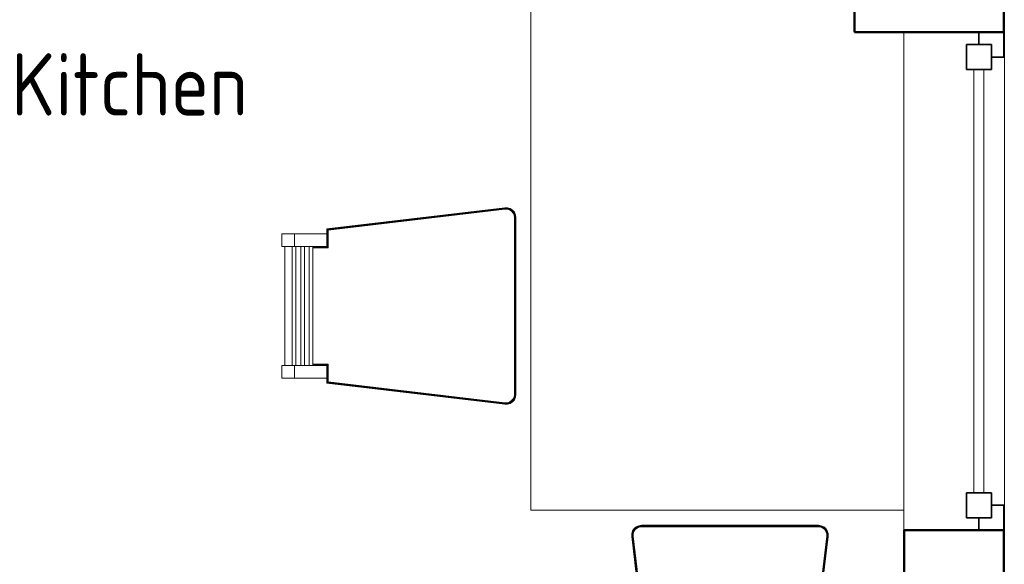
# Model space of a CAD drawing. Header units: millimetres. Extents: x 106 to 22495, y 2709 to 43185.
# Tile 65 of 76: x 17353 to 19331, y 37307 to 38401. Entities that reach past the tile are written whole.
import ezdxf

# ---------------------------------------------------------------- set-up
doc = ezdxf.new("R2010")
doc.units = ezdxf.units.MM
for name, color, linetype, lineweight in [('A-AREA-____-IDEN', 2, 'Continuous', 20), ('A-COLS-____-MCUT', 52, 'Continuous', 50), ('A-COLS-____-OTLN', 52, 'Continuous', 20), ('A-GENM-____-MCUT', 13, 'Continuous', 50), ('A-GENM-____-OTLN', 13, 'Continuous', 20), ('A-GLAZ-____-MCUT', 151, 'Continuous', 35), ('A-GLAZ-____-OTLN', 151, 'Continuous', 20), ('A-WALL-____-MCUT', 113, 'Continuous', 50), ('A-WALL-____-OTLN', 113, 'Continuous', 20), ('I-FURN-____-OTLN', 30, 'Continuous', 20)]:
    doc.layers.add(name, color=color, linetype=linetype, lineweight=lineweight)
doc.styles.add('GOST Common_1', font='GOST_Common.ttf', dxfattribs={"width": 0.9, "height": 125})

# ---------------------------------------------------------------- blocks, each defined once
blk = doc.blocks.new('Прямая форма - 83 new-609536-В_Этаж 03_Вентиляция')
at = {"layer": 'A-GLAZ-____-MCUT', "color": 53}
for p, q in [((-425, 25), (-475, 25)), ((-475, 25), (-475, -25)), ((-425, -25), (-425, 25)), ((425, 25), (425, -25)), ((475, 25), (425, 25)), ((475, -25), (475, 25)), ((-475, 0), (-500, 0)), ((-500, 0), (-500, -50)), ((-475, -25), (-475, 0)), ((500, 0), (475, 0)), ((475, 0), (475, -25)), ((500, -50), (500, 0)), ((-475, -25), (-425, -25)), ((-450, -25), (-475, -25)), ((-450, -50), (-450, -25)), ((425, -25), (475, -25)), ((475, -25), (450, -25)), ((450, -25), (450, -50)), ((-500, -50), (-450, -50)), ((450, -50), (500, -50))]:
    blk.add_line(p, q, dxfattribs=at)
at = {"layer": 'A-GLAZ-____-OTLN', "color": 253}
for p, q in [((425, 10), (-425, 10)), ((-425, -10), (425, -10))]:
    blk.add_line(p, q, dxfattribs=at)
blk = doc.blocks.new('Прямая форма - WD - 003-611924-В_Этаж 03_Вентиляция')
blk.add_blockref('Прямая форма - 83 new-609536-В_Этаж 03_Вентиляция', (500, 50))
blk = doc.blocks.new('Прямая форма - 83 new-612745-В_Этаж 03_Вентиляция')
at = {"layer": 'I-FURN-____-OTLN', "color": 253}
for p, q in [((-400, 820.7), (-400, -820.7)), ((-810, -255.6), (-452.4, -213)), ((-809.8, -255.8), (-452.4, -213.2)), ((-809.4, -256.1), (-452.3, -213.6)), ((-808.8, -256.6), (-452.3, -214.2)), ((-808.1, -257.2), (-452.3, -214.9)), ((-807.4, -257.9), (-452.2, -215.6)), ((-807, -258.3), (-452.2, -216)), ((-452.4, -213), (-446.8, -213.1)), ((-452.4, -213), (-446.8, -213.1)), ((-452.4, -213), (-452.4, -213)), ((-452.4, -213), (-446.8, -213.2)), ((-452.4, -213), (-452.4, -213.2)), ((-452.4, -213.2), (-446.8, -213.4)), ((-452.4, -213.2), (-452.3, -213.6)), ((-452.3, -213.6), (-446.9, -213.8)), ((-452.3, -213.6), (-452.3, -214.2)), ((-452.3, -214.2), (-446.9, -214.3)), ((-452.3, -214.2), (-452.3, -214.9)), ((-452.3, -214.9), (-447.1, -215)), ((-452.3, -214.9), (-452.2, -215.6)), ((-452.2, -215.6), (-447.2, -215.7)), ((-452.2, -215.6), (-452.2, -216)), ((-452.2, -216), (-447.2, -216.1)), ((-447.2, -215.7), (-447.1, -215)), ((-447.2, -215.7), (-442.5, -217.2)), ((-447.2, -216.1), (-447.2, -215.7)), ((-447.2, -216.1), (-442.7, -217.6)), ((-447.1, -215), (-446.9, -214.3)), ((-447.1, -215), (-442.2, -216.5)), ((-446.9, -213.8), (-446.8, -213.4)), ((-446.9, -213.8), (-441.7, -215.4)), ((-446.9, -214.3), (-446.9, -213.8)), ((-446.9, -214.3), (-441.9, -215.9)), ((-446.8, -213.1), (-441.4, -214.8)), ((-446.8, -213.1), (-441.4, -214.8)), ((-446.8, -213.2), (-446.8, -213.1)), ((-446.8, -213.2), (-441.4, -214.8)), ((-446.8, -213.4), (-446.8, -213.2)), ((-446.8, -213.4), (-441.5, -215)), ((-442.7, -217.6), (-442.5, -217.2)), ((-442.5, -217.2), (-442.2, -216.5)), ((-442.5, -217.2), (-438.5, -219.9)), ((-442.2, -216.5), (-441.9, -215.9)), ((-442.2, -216.5), (-438, -219.3)), ((-441.9, -215.9), (-441.7, -215.4)), ((-441.9, -215.9), (-437.5, -218.8)), ((-441.7, -215.4), (-441.5, -215)), ((-441.7, -215.4), (-437.1, -218.4)), ((-441.5, -215), (-441.4, -214.8)), ((-441.5, -215), (-436.9, -218.1)), ((-441.4, -214.8), (-436.7, -217.9)), ((-441.4, -214.8), (-436.7, -217.9)), ((-441.4, -214.8), (-441.4, -214.8)), ((-441.4, -214.8), (-436.7, -217.9)), ((-442.7, -217.6), (-438.7, -220.2)), ((-438.7, -220.2), (-438.5, -219.9)), ((-438.7, -220.2), (-435.7, -223.8)), ((-438.5, -219.9), (-438, -219.3)), ((-438.5, -219.9), (-435.3, -223.6)), ((-438, -219.3), (-437.5, -218.8)), ((-438, -219.3), (-434.7, -223.2)), ((-437.5, -218.8), (-437.1, -218.4)), ((-437.5, -218.8), (-434.1, -222.8)), ((-437.1, -218.4), (-436.9, -218.1)), ((-437.1, -218.4), (-433.6, -222.5)), ((-436.9, -218.1), (-436.7, -217.9)), ((-436.9, -218.1), (-433.3, -222.3)), ((-436.7, -217.9), (-433.1, -222.2)), ((-436.7, -217.9), (-433.1, -222.2)), ((-436.7, -217.9), (-436.7, -217.9)), ((-436.7, -217.9), (-433.1, -222.2)), ((-435.7, -223.8), (-435.3, -223.6)), ((-435.7, -223.8), (-433.7, -228.2)), ((-435.3, -223.6), (-434.7, -223.2)), ((-435.3, -223.6), (-433.3, -228.1)), ((-434.7, -223.2), (-434.1, -222.8)), ((-434.7, -223.2), (-432.6, -227.8)), ((-434.1, -222.8), (-433.6, -222.5)), ((-434.1, -222.8), (-431.9, -227.6)), ((-433.7, -228.2), (-433.3, -228.1)), ((-433.7, -228.2), (-433, -233.1)), ((-433.6, -222.5), (-433.3, -222.3)), ((-433.6, -222.5), (-431.4, -227.5)), ((-433.3, -222.3), (-433.1, -222.2)), ((-433.3, -222.3), (-431, -227.4)), ((-433.3, -228.1), (-432.6, -227.8)), ((-433.3, -228.1), (-432.6, -233.1)), ((-433.1, -222.2), (-430.8, -227.3)), ((-433.1, -222.2), (-430.8, -227.3)), ((-433.1, -222.2), (-433.1, -222.2)), ((-433.1, -222.2), (-430.8, -227.3)), ((-433, -233.1), (-432.6, -233.1)), ((-433, -233.1), (-433, -587.6)), ((-432.6, -227.8), (-431.9, -227.6)), ((-432.6, -227.8), (-431.9, -233)), ((-432.6, -233.1), (-431.9, -233)), ((-432.6, -233.1), (-432.6, -587.6)), ((-431.9, -227.6), (-431.4, -227.5)), ((-431.9, -227.6), (-431.2, -233)), ((-431.9, -233), (-431.2, -233)), ((-431.9, -233), (-431.9, -587.7)), ((-431.4, -227.5), (-431, -227.4)), ((-431.4, -227.5), (-430.6, -232.9)), ((-431.2, -233), (-430.6, -232.9)), ((-431.2, -233), (-431.2, -587.7)), ((-431, -227.4), (-430.8, -227.3)), ((-431, -227.4), (-430.2, -232.9)), ((-430.8, -227.3), (-430, -232.9)), ((-430.8, -227.3), (-430, -232.9)), ((-430.8, -227.3), (-430.8, -227.3)), ((-430.8, -227.3), (-430, -232.9)), ((-430.6, -232.9), (-430.2, -232.9)), ((-430.6, -232.9), (-430.6, -587.8)), ((-430.2, -232.9), (-430, -232.9)), ((-430.2, -232.9), (-430.2, -587.8)), ((-430, -232.9), (-430, -232.9)), ((-430, -232.9), (-430, -587.8)), ((-810, -265.7), (-810, -255.6)), ((-810, -255.6), (-810, -255.6)), ((-809.8, -255.8), (-810, -255.6)), ((-809.8, -290.9), (-809.8, -255.8)), ((-809.4, -256.1), (-809.8, -255.8)), ((-809.4, -291.3), (-809.4, -256.1)), ((-808.8, -256.6), (-809.4, -256.1)), ((-808.8, -291.8), (-808.8, -256.6)), ((-808.1, -257.2), (-808.8, -256.6)), ((-900, -265.7), (-875, -265.7)), ((-900, -265.7), (-900, -290.7)), ((-875, -265.7), (-810, -265.7)), ((-875, -265.7), (-875, -290.7)), ((-810, -265.7), (-810, -290.7)), ((-808.1, -292.5), (-808.1, -257.2)), ((-807.4, -257.9), (-808.1, -257.2)), ((-807.4, -293.3), (-807.4, -257.9)), ((-807, -258.3), (-807.4, -257.9)), ((-807, -293.7), (-807, -258.3)), ((-875, -290.7), (-900, -290.7)), ((-894.1, -530), (-894.1, -290.7)), ((-879.2, -290.7), (-879.2, -530)), ((-810, -290.7), (-875, -290.7)), ((-872.1, -290.7), (-872.1, -530)), ((-862.1, -290.7), (-862.1, -530)), ((-854.9, -290.7), (-854.9, -530)), ((-844.9, -290.7), (-844.9, -530)), ((-837.8, -290.7), (-837.8, -530)), ((-837.8, -290.9), (-809.8, -290.9)), ((-837.8, -291.3), (-809.4, -291.3)), ((-837.8, -291.8), (-808.8, -291.8)), ((-837.8, -292.5), (-808.1, -292.5)), ((-837.8, -293.3), (-807.4, -293.3)), ((-837.8, -293.7), (-807, -293.7)), ((-810, -290.7), (-810, -290.7)), ((-809.8, -290.9), (-810, -290.7)), ((-809.4, -291.3), (-809.8, -290.9)), ((-808.8, -291.8), (-809.4, -291.3)), ((-808.1, -292.5), (-808.8, -291.8)), ((-807.4, -293.3), (-808.1, -292.5)), ((-807, -293.7), (-807.4, -293.3)), ((-900, -530), (-875, -530)), ((-900, -530), (-900, -555)), ((-875, -530), (-810, -530)), ((-875, -530), (-875, -555)), ((-807, -527), (-837.8, -527)), ((-807.4, -527.4), (-837.8, -527.4)), ((-808.1, -528.2), (-837.8, -528.2)), ((-808.8, -528.9), (-837.8, -528.9)), ((-809.4, -529.4), (-837.8, -529.4)), ((-809.8, -529.8), (-837.8, -529.8)), ((-809.8, -529.8), (-810, -530)), ((-810, -530), (-810, -555)), ((-810, -530), (-810, -530)), ((-809.4, -529.4), (-809.8, -529.8)), ((-809.8, -564.9), (-809.8, -529.8)), ((-808.8, -528.9), (-809.4, -529.4)), ((-809.4, -564.6), (-809.4, -529.4)), ((-808.1, -528.2), (-808.8, -528.9)), ((-808.8, -564.1), (-808.8, -528.9)), ((-807.4, -527.4), (-808.1, -528.2)), ((-808.1, -563.5), (-808.1, -528.2)), ((-807, -527), (-807.4, -527.4)), ((-807.4, -562.8), (-807.4, -527.4)), ((-807, -562.5), (-807, -527)), ((-875, -555), (-900, -555)), ((-810, -555), (-875, -555)), ((-810, -565.1), (-810, -555)), ((-809.8, -564.9), (-810, -565.1)), ((-452.4, -607.7), (-810, -565.1)), ((-810, -565.1), (-810, -565.1)), ((-809.4, -564.6), (-809.8, -564.9)), ((-452.4, -607.5), (-809.8, -564.9)), ((-808.8, -564.1), (-809.4, -564.6)), ((-452.3, -607.1), (-809.4, -564.6)), ((-808.1, -563.5), (-808.8, -564.1)), ((-452.3, -606.5), (-808.8, -564.1)), ((-807.4, -562.8), (-808.1, -563.5)), ((-452.3, -605.8), (-808.1, -563.5)), ((-807, -562.5), (-807.4, -562.8)), ((-452.2, -605.1), (-807.4, -562.8)), ((-452.2, -604.7), (-807, -562.5)), ((-433.7, -592.5), (-435.7, -596.9)), ((-433.3, -592.7), (-435.3, -597.1)), ((-432.6, -592.9), (-434.7, -597.5)), ((-431.9, -593.1), (-434.1, -597.9)), ((-433, -587.6), (-433.7, -592.5)), ((-433.7, -592.5), (-433.3, -592.7)), ((-431.4, -593.2), (-433.6, -598.2)), ((-432.6, -587.6), (-433.3, -592.7)), ((-433.3, -592.7), (-432.6, -592.9)), ((-433, -587.6), (-432.6, -587.6)), ((-432.6, -587.6), (-431.9, -587.7)), ((-431.9, -587.7), (-432.6, -592.9)), ((-432.6, -592.9), (-431.9, -593.1)), ((-431.2, -587.7), (-431.9, -593.1)), ((-431.9, -587.7), (-431.2, -587.7)), ((-431.9, -593.1), (-431.4, -593.2)), ((-430.6, -587.8), (-431.4, -593.2)), ((-431.4, -593.2), (-431, -593.3)), ((-431.2, -587.7), (-430.6, -587.8)), ((-430.2, -587.8), (-431, -593.3)), ((-430, -587.8), (-430.8, -593.4)), ((-430, -587.8), (-430.8, -593.4)), ((-430, -587.8), (-430.8, -593.4)), ((-430.6, -587.8), (-430.2, -587.8)), ((-430.2, -587.8), (-430, -587.8)), ((-430, -587.8), (-430, -587.8)), ((-452.3, -607.1), (-452.4, -607.5)), ((-446.8, -607.3), (-452.4, -607.5)), ((-446.8, -607.5), (-452.4, -607.7)), ((-452.4, -607.5), (-452.4, -607.7)), ((-446.8, -607.6), (-452.4, -607.7)), ((-446.8, -607.6), (-452.4, -607.7)), ((-452.4, -607.7), (-452.4, -607.7)), ((-452.2, -605.1), (-452.3, -605.8)), ((-447.1, -605.7), (-452.3, -605.8)), ((-452.3, -605.8), (-452.3, -606.5)), ((-446.9, -606.4), (-452.3, -606.5)), ((-452.3, -606.5), (-452.3, -607.1)), ((-446.9, -606.9), (-452.3, -607.1)), ((-447.2, -604.6), (-452.2, -604.7)), ((-452.2, -604.7), (-452.2, -605.1)), ((-447.2, -605), (-452.2, -605.1)), ((-442.7, -603.2), (-447.2, -604.6)), ((-442.5, -603.5), (-447.2, -605)), ((-447.2, -604.6), (-447.2, -605)), ((-447.2, -605), (-447.1, -605.7)), ((-442.2, -604.2), (-447.1, -605.7)), ((-447.1, -605.7), (-446.9, -606.4)), ((-441.9, -604.8), (-446.9, -606.4)), ((-441.7, -605.3), (-446.9, -606.9)), ((-446.9, -606.4), (-446.9, -606.9)), ((-446.9, -606.9), (-446.8, -607.3)), ((-441.5, -605.7), (-446.8, -607.3)), ((-441.4, -605.9), (-446.8, -607.6)), ((-441.4, -605.9), (-446.8, -607.6)), ((-441.4, -605.9), (-446.8, -607.5)), ((-446.8, -607.3), (-446.8, -607.5)), ((-446.8, -607.5), (-446.8, -607.6)), ((-438.7, -600.5), (-442.7, -603.2)), ((-442.7, -603.2), (-442.5, -603.5)), ((-438.5, -600.8), (-442.5, -603.5)), ((-442.5, -603.5), (-442.2, -604.2)), ((-438, -601.4), (-442.2, -604.2)), ((-442.2, -604.2), (-441.9, -604.8)), ((-437.5, -601.9), (-441.9, -604.8)), ((-441.9, -604.8), (-441.7, -605.3)), ((-437.1, -602.3), (-441.7, -605.3)), ((-441.7, -605.3), (-441.5, -605.7)), ((-436.9, -602.6), (-441.5, -605.7)), ((-441.5, -605.7), (-441.4, -605.9)), ((-436.7, -602.8), (-441.4, -605.9)), ((-436.7, -602.8), (-441.4, -605.9)), ((-436.7, -602.8), (-441.4, -605.9)), ((-441.4, -605.9), (-441.4, -605.9)), ((-435.7, -596.9), (-438.7, -600.5)), ((-438.7, -600.5), (-438.5, -600.8)), ((-435.3, -597.1), (-438.5, -600.8)), ((-438.5, -600.8), (-438, -601.4)), ((-434.7, -597.5), (-438, -601.4)), ((-438, -601.4), (-437.5, -601.9)), ((-434.1, -597.9), (-437.5, -601.9)), ((-437.5, -601.9), (-437.1, -602.3)), ((-433.6, -598.2), (-437.1, -602.3)), ((-437.1, -602.3), (-436.9, -602.6)), ((-433.3, -598.4), (-436.9, -602.6)), ((-436.9, -602.6), (-436.7, -602.8)), ((-433.1, -598.5), (-436.7, -602.8)), ((-433.1, -598.5), (-436.7, -602.8)), ((-433.1, -598.5), (-436.7, -602.8)), ((-436.7, -602.8), (-436.7, -602.8)), ((-435.7, -596.9), (-435.3, -597.1)), ((-435.3, -597.1), (-434.7, -597.5)), ((-434.7, -597.5), (-434.1, -597.9)), ((-434.1, -597.9), (-433.6, -598.2)), ((-433.6, -598.2), (-433.3, -598.4)), ((-431, -593.3), (-433.3, -598.4)), ((-433.3, -598.4), (-433.1, -598.5)), ((-430.8, -593.4), (-433.1, -598.5)), ((-430.8, -593.4), (-433.1, -598.5)), ((-430.8, -593.4), (-433.1, -598.5)), ((-433.1, -598.5), (-433.1, -598.5)), ((-431, -593.3), (-430.8, -593.4)), ((-430.8, -593.4), (-430.8, -593.4)), ((349, -820.7), (-400, -820.7)), ((-197.3, -873.1), (-197.2, -867.5)), ((-197.3, -873.1), (-197.2, -867.5)), ((-197.3, -873.1), (-197.2, -867.5)), ((-197.2, -867.5), (-195.5, -862.1)), ((-197.2, -867.5), (-195.5, -862.1)), ((-197.2, -867.5), (-195.5, -862.1)), ((-197.2, -867.5), (-197.2, -867.5)), ((-197, -867.5), (-197.2, -867.5)), ((-197.1, -873.1), (-197, -867.5)), ((-197, -867.5), (-195.3, -862.2)), ((-196.6, -867.6), (-197, -867.5)), ((-196.7, -873), (-196.6, -867.6)), ((-196.6, -867.6), (-195, -862.4)), ((-196, -867.7), (-196.6, -867.6)), ((-196.2, -873), (-196, -867.7)), ((-196, -867.7), (-194.5, -862.6)), ((-195.4, -867.8), (-196, -867.7)), ((-195.5, -862.1), (-192.4, -857.4)), ((-195.5, -862.1), (-192.4, -857.4)), ((-195.5, -862.1), (-192.4, -857.4)), ((-195.5, -862.1), (-195.5, -862.1)), ((-195.3, -862.2), (-195.5, -862.1)), ((-195.5, -873), (-195.4, -867.8)), ((-195.4, -867.8), (-193.8, -862.9)), ((-194.6, -867.9), (-195.4, -867.8)), ((-195.3, -862.2), (-192.3, -857.6)), ((-195, -862.4), (-195.3, -862.2)), ((-195, -862.4), (-192, -857.8)), ((-194.5, -862.6), (-195, -862.4)), ((-194.7, -872.9), (-194.6, -867.9)), ((-194.6, -867.9), (-193.2, -863.2)), ((-194.2, -868), (-194.6, -867.9)), ((-194.5, -862.6), (-191.5, -858.2)), ((-193.8, -862.9), (-194.5, -862.6)), ((-194.3, -872.9), (-194.2, -868)), ((-194.2, -868), (-192.8, -863.4)), ((-193.8, -862.9), (-191, -858.7)), ((-193.2, -863.2), (-193.8, -862.9)), ((-193.2, -863.2), (-190.5, -859.2)), ((-192.8, -863.4), (-193.2, -863.2)), ((-192.8, -863.4), (-190.2, -859.4)), ((-192.4, -857.4), (-188.2, -853.8)), ((-192.4, -857.4), (-188.2, -853.8)), ((-192.4, -857.4), (-188.1, -853.8)), ((-192.4, -857.4), (-192.4, -857.4)), ((-192.3, -857.6), (-192.4, -857.4)), ((-192.3, -857.6), (-188, -854)), ((-192, -857.8), (-192.3, -857.6)), ((-192, -857.8), (-187.8, -854.3)), ((-191.5, -858.2), (-192, -857.8)), ((-191.5, -858.2), (-187.5, -854.8)), ((-191, -858.7), (-191.5, -858.2)), ((-191, -858.7), (-187.2, -855.4)), ((-190.5, -859.2), (-191, -858.7)), ((-190.5, -859.2), (-186.7, -856)), ((-190.2, -859.4), (-190.5, -859.2)), ((-190.2, -859.4), (-186.5, -856.4)), ((-188.2, -853.8), (-183, -851.5)), ((-188.2, -853.8), (-183, -851.5)), ((-188.1, -853.8), (-188.2, -853.8)), ((-188.1, -853.8), (-183, -851.5)), ((-188, -854), (-188.1, -853.8)), ((-188, -854), (-183, -851.7)), ((-187.8, -854.3), (-188, -854)), ((-187.8, -854.3), (-182.9, -852.1)), ((-187.5, -854.8), (-187.8, -854.3)), ((-187.5, -854.8), (-182.7, -852.6)), ((-187.2, -855.4), (-187.5, -854.8)), ((-187.2, -855.4), (-182.5, -853.3)), ((-186.7, -856), (-187.2, -855.4)), ((-186.7, -856), (-182.3, -854)), ((-186.5, -856.4), (-186.7, -856)), ((-186.5, -856.4), (-182.2, -854.4)), ((-183, -851.5), (-177.5, -850.7)), ((-183, -851.5), (-177.5, -850.7)), ((-183, -851.5), (-177.5, -850.7)), ((-183, -851.7), (-177.5, -850.9)), ((-183, -851.5), (-183, -851.5)), ((-183, -851.7), (-183, -851.5)), ((-182.9, -852.1), (-183, -851.7)), ((-182.9, -852.1), (-177.4, -851.3)), ((-182.7, -852.6), (-182.9, -852.1)), ((-182.7, -852.6), (-177.4, -851.9)), ((-182.5, -853.3), (-182.7, -852.6)), ((-182.5, -853.3), (-177.3, -852.6)), ((-182.3, -854), (-182.5, -853.3)), ((-182.3, -854), (-177.3, -853.3)), ((-182.2, -854.4), (-182.3, -854)), ((-182.2, -854.4), (-177.3, -853.7)), ((-177.5, -850.7), (-177.5, -850.7)), ((-177.5, -850.7), (177.5, -850.7)), ((-177.5, -850.9), (-177.5, -850.7)), ((-177.5, -850.9), (177.5, -850.9)), ((-177.4, -851.3), (-177.5, -850.9)), ((-177.4, -851.3), (177.4, -851.3)), ((-177.4, -851.9), (-177.4, -851.3)), ((-177.4, -851.9), (177.4, -851.9)), ((-177.3, -852.6), (-177.4, -851.9)), ((-177.3, -852.6), (177.3, -852.6)), ((-177.3, -853.3), (-177.3, -852.6)), ((-177.3, -853.3), (177.3, -853.3)), ((-177.3, -853.7), (-177.3, -853.3)), ((-177.3, -853.7), (177.3, -853.7)), ((177.3, -852.6), (177.4, -851.9)), ((177.3, -852.6), (182.5, -853.3)), ((177.3, -853.3), (177.3, -852.6)), ((177.3, -853.3), (182.3, -854)), ((177.3, -853.7), (177.3, -853.3)), ((177.3, -853.7), (182.2, -854.4)), ((177.4, -851.3), (177.5, -850.9)), ((177.4, -851.3), (182.9, -852.1)), ((177.4, -851.9), (177.4, -851.3)), ((177.4, -851.9), (182.7, -852.6)), ((177.5, -850.7), (183, -851.5)), ((177.5, -850.7), (183, -851.5)), ((177.5, -850.7), (177.5, -850.7)), ((177.5, -850.7), (183, -851.5)), ((177.5, -850.9), (177.5, -850.7)), ((177.5, -850.9), (183, -851.7)), ((182.2, -854.4), (182.3, -854)), ((182.2, -854.4), (186.5, -856.4)), ((182.3, -854), (182.5, -853.3)), ((182.3, -854), (186.7, -856)), ((182.5, -853.3), (182.7, -852.6)), ((182.5, -853.3), (187.2, -855.4)), ((182.7, -852.6), (182.9, -852.1)), ((182.7, -852.6), (187.5, -854.8)), ((182.9, -852.1), (183, -851.7)), ((182.9, -852.1), (187.8, -854.3)), ((183, -851.5), (188.2, -853.8)), ((183, -851.5), (188.2, -853.8)), ((183, -851.5), (183, -851.5)), ((183, -851.5), (188.1, -853.8)), ((183, -851.7), (183, -851.5)), ((183, -851.7), (188, -854)), ((186.5, -856.4), (186.7, -856)), ((186.5, -856.4), (190.2, -859.4)), ((186.7, -856), (187.2, -855.4)), ((186.7, -856), (190.5, -859.2)), ((187.2, -855.4), (187.5, -854.8)), ((187.2, -855.4), (191, -858.7)), ((187.5, -854.8), (187.8, -854.3)), ((187.5, -854.8), (191.5, -858.2)), ((187.8, -854.3), (188, -854)), ((187.8, -854.3), (192, -857.8)), ((188, -854), (188.1, -853.8)), ((188, -854), (192.3, -857.6)), ((188.1, -853.8), (188.2, -853.8)), ((188.1, -853.8), (192.4, -857.4)), ((188.2, -853.8), (192.4, -857.4)), ((188.2, -853.8), (192.4, -857.4)), ((190.2, -859.4), (190.5, -859.2)), ((190.2, -859.4), (192.8, -863.4)), ((190.5, -859.2), (191, -858.7)), ((190.5, -859.2), (193.2, -863.2)), ((191, -858.7), (191.5, -858.2)), ((191, -858.7), (193.8, -862.9)), ((191.5, -858.2), (192, -857.8)), ((191.5, -858.2), (194.5, -862.6)), ((192, -857.8), (192.3, -857.6)), ((192, -857.8), (195, -862.4)), ((192.3, -857.6), (192.4, -857.4)), ((192.3, -857.6), (195.3, -862.2)), ((192.4, -857.4), (195.5, -862.1)), ((192.4, -857.4), (195.5, -862.1)), ((192.4, -857.4), (192.4, -857.4)), ((192.4, -857.4), (195.5, -862.1)), ((192.8, -863.4), (193.2, -863.2)), ((192.8, -863.4), (194.2, -868)), ((193.2, -863.2), (193.8, -862.9)), ((193.2, -863.2), (194.6, -867.9)), ((193.8, -862.9), (194.5, -862.6)), ((193.8, -862.9), (195.4, -867.8)), ((194.2, -868), (194.6, -867.9)), ((194.2, -868), (194.3, -872.9)), ((194.5, -862.6), (195, -862.4)), ((194.5, -862.6), (196, -867.7)), ((194.6, -867.9), (195.4, -867.8)), ((194.6, -867.9), (194.7, -872.9)), ((195, -862.4), (195.3, -862.2)), ((195, -862.4), (196.6, -867.6)), ((195.3, -862.2), (195.5, -862.1)), ((195.3, -862.2), (197, -867.5)), ((195.4, -867.8), (196, -867.7)), ((195.4, -867.8), (195.5, -873)), ((195.5, -862.1), (197.2, -867.5)), ((195.5, -862.1), (197.2, -867.5)), ((195.5, -862.1), (195.5, -862.1)), ((195.5, -862.1), (197.2, -867.5)), ((196, -867.7), (196.6, -867.6)), ((196, -867.7), (196.2, -873)), ((196.6, -867.6), (197, -867.5)), ((196.6, -867.6), (196.7, -873)), ((197, -867.5), (197.2, -867.5)), ((197, -867.5), (197.1, -873.1)), ((197.2, -867.5), (197.3, -873.1)), ((197.2, -867.5), (197.3, -873.1)), ((197.2, -867.5), (197.2, -867.5)), ((197.2, -867.5), (197.3, -873.1)), ((-154.7, -1230.7), (-197.3, -873.1)), ((-197.3, -873.1), (-197.3, -873.1)), ((-197.1, -873.1), (-197.3, -873.1)), ((-196.7, -873), (-197.1, -873.1)), ((-154.6, -1230.5), (-197.1, -873.1)), ((-154.2, -1230.1), (-196.7, -873)), ((-196.2, -873), (-196.7, -873)), ((-153.7, -1229.5), (-196.2, -873)), ((-195.5, -873), (-196.2, -873)), ((-194.7, -872.9), (-195.5, -873)), ((-153.1, -1228.9), (-195.5, -873)), ((-152.4, -1228.1), (-194.7, -872.9)), ((-194.3, -872.9), (-194.7, -872.9)), ((-152.1, -1227.7), (-194.3, -872.9)), ((194.3, -872.9), (152.1, -1227.7)), ((194.7, -872.9), (152.4, -1228.1)), ((195.5, -873), (153.1, -1228.9)), ((196.2, -873), (153.7, -1229.5)), ((196.7, -873), (154.2, -1230.1)), ((197.1, -873.1), (154.6, -1230.5)), ((197.3, -873.1), (154.7, -1230.7)), ((194.7, -872.9), (194.3, -872.9)), ((195.5, -873), (194.7, -872.9)), ((196.2, -873), (195.5, -873)), ((196.7, -873), (196.2, -873)), ((197.1, -873.1), (196.7, -873)), ((197.3, -873.1), (197.1, -873.1)), ((197.3, -873.1), (197.3, -873.1))]:
    blk.add_line(p, q, dxfattribs=at)
blk = doc.blocks.new('Прямая форма - FU - 052-612746-В_Этаж 03_Вентиляция')
blk.add_blockref('Прямая форма - 83 new-612745-В_Этаж 03_Вентиляция', (0, 0))
blk = doc.blocks.new('Прямая форма - 83 new-612788-В_Этаж 03_Вентиляция')
at = {"layer": 'A-COLS-____-MCUT', "color": 9}
for p, q in [((30210.3, 38675.8), (29910.3, 38675.8)), ((29910.3, 38675.8), (29910.3, 38375.8)), ((30210.3, 38375.8), (30210.3, 38675.8)), ((29910.3, 38375.8), (30210.3, 38375.8))]:
    blk.add_line(p, q, dxfattribs=at)
blk = doc.blocks.new('Прямая форма - CRE - 002-612789-В_Этаж 03_Вентиляция')
blk.add_blockref('Прямая форма - 83 new-612788-В_Этаж 03_Вентиляция', (-30060.3, -38525.8))
blk = doc.blocks.new('Прямая форма - 83 new-613603-В_Этаж 03_Вентиляция')
at = {"layer": 'A-WALL-____-MCUT', "color": 9}
for p, q in [((7000, 0), (5400, 0)), ((5400, 0), (5400, -200)), ((5400, -200), (7000, -200))]:
    blk.add_line(p, q, dxfattribs=at)
blk = doc.blocks.new('Прямая форма - SW - 006-613604-В_Этаж 03_Вентиляция')
blk.add_blockref('Прямая форма - 83 new-613603-В_Этаж 03_Вентиляция', (0, 0))
blk = doc.blocks.new('Family - WD - 003-613608-В_Этаж 03_Вентиляция')
at = {"layer": 'A-GENM-____-MCUT', "lineweight": 9}
for p, q in [((500, 1), (-500, 1)), ((-500, 1), (-500, -201)), ((500, -201), (500, 1)), ((-500, -201), (500, -201))]:
    blk.add_line(p, q, dxfattribs=at)
blk = doc.blocks.new('Прямая форма - CRE - 002-613619-В_Этаж 03_Вентиляция')
blk.add_blockref('Прямая форма - 83 new-612788-В_Этаж 03_Вентиляция', (-30060.3, -38525.8))
blk = doc.blocks.new('83 new_ifc_RVT-1-В_Этаж 03_Вентиляция')
at = {"layer": 'A-COLS-____-OTLN', "color": 253, "lineweight": 20}
for name in ['Прямая форма - CRE - 002-612789-В_Этаж 03_Вентиляция', 'Прямая форма - CRE - 002-613619-В_Этаж 03_Вентиляция']:
    blk.add_blockref(name, (30060.3, 38525.8), dxfattribs=at)
at = {"layer": 'A-GENM-____-OTLN', "color": 253, "lineweight": 20, "rotation": 270}
blk.add_blockref('Family - WD - 003-613608-В_Этаж 03_Вентиляция', (30210.3, 37875.8), dxfattribs=at)
at = {"layer": 'A-GLAZ-____-OTLN', "color": 253, "lineweight": 20, "rotation": 90}
blk.add_blockref('Прямая форма - WD - 003-611924-В_Этаж 03_Вентиляция', (30210.3, 37375.8), dxfattribs=at)
at = {"layer": 'A-WALL-____-OTLN', "color": 253, "lineweight": 20, "rotation": 270}
blk.add_blockref('Прямая форма - SW - 006-613604-В_Этаж 03_Вентиляция', (30210.3, 42775.8), dxfattribs=at)
at = {"layer": 'I-FURN-____-OTLN', "color": 253, "lineweight": 20}
blk.add_blockref('Прямая форма - FU - 052-612746-В_Этаж 03_Вентиляция', (29660.3, 38236.4), dxfattribs=at)

msp = doc.modelspace()

# ---------------------------------------------------------------- block references
at = {"lineweight": 9}
msp.add_blockref('83 new_ifc_RVT-1-В_Этаж 03_Вентиляция', (-10880.4, 0), dxfattribs=at)

# ---------------------------------------------------------------- texts
at = {"layer": 'A-AREA-____-IDEN', "lineweight": 9, "insert": (17336.1, 38333.3), "char_height": 125, "width": 606.076, "attachment_point": 1, "style": 'GOST Common_1'}
msp.add_mtext('Kitchen', dxfattribs=at)

doc.saveas('drawing.dxf')
